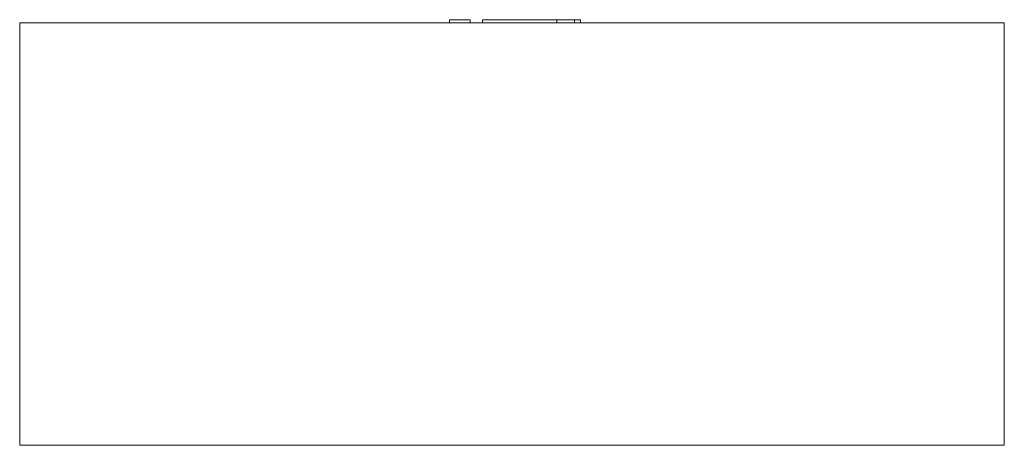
# Model space of a CAD drawing. Header units: millimetres. Extents: x -315 to 315, y -271 to 1.
import ezdxf

# ---------------------------------------------------------------- set-up
doc = ezdxf.new("R2010")
doc.units = ezdxf.units.MM

# ---------------------------------------------------------------- blocks, each defined once
blk = doc.blocks.new('RSen_55_ME_FB_LOD200 - fan coils_jaga - bamc0_06309022-bt-20 - ceiling mounted - 2 pipe_jaga_briza 22_lxhxd 900x630x270 mm-260537-left')
at = {"lineweight": 18}
for p, q in [((-315, -271), (-315, -1)), ((-315, -1), (315, -1)), ((315, -1), (315, -271)), ((-315, -271), (315, -271))]:
    blk.add_line(p, q, dxfattribs=at)
blk = doc.blocks.new('RSen_55_GM_FB_logo - SH_jaga - standard-260147-left')
at = {"lineweight": 18}
for p, q in [((-40, 1), (-26.71, 1)), ((-40, 1), (-40, -1)), ((-26.71, -1), (-26.71, 1)), ((-18.85, 1), (24.69, 1)), ((-18.85, -1), (-18.85, 1)), ((24.69, 1), (28.62, 1)), ((28.62, 1), (40, 1)), ((28.62, -1), (28.62, 1)), ((40, -1), (40, 1)), ((40.01, 1), (43.85, 1)), ((43.85, -1), (43.85, 1))]:
    blk.add_line(p, q, dxfattribs=at)

msp = doc.modelspace()

# ---------------------------------------------------------------- block references
at = {"lineweight": 18}
for name in ['RSen_55_GM_FB_logo - SH_jaga - standard-260147-left', 'RSen_55_ME_FB_LOD200 - fan coils_jaga - bamc0_06309022-bt-20 - ceiling mounted - 2 pipe_jaga_briza 22_lxhxd 900x630x270 mm-260537-left']:
    msp.add_blockref(name, (0, 0), dxfattribs=at)

doc.saveas('drawing.dxf')
